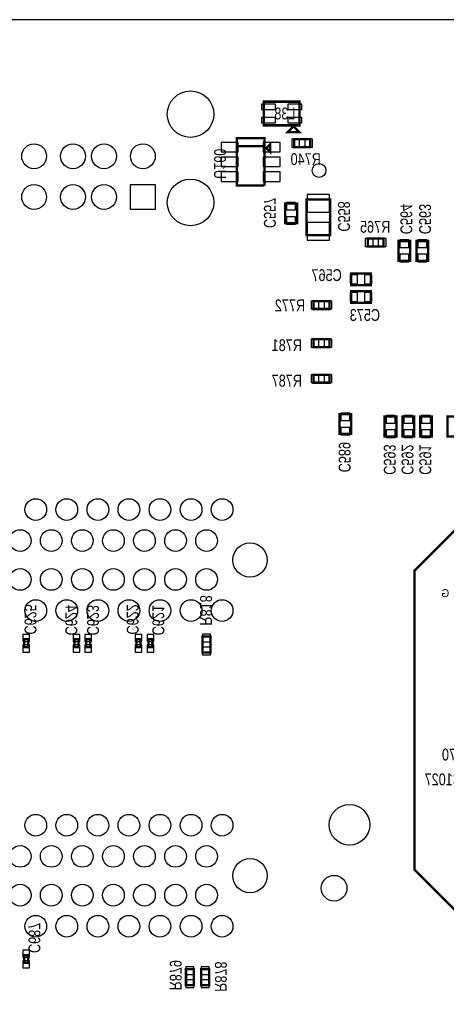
# Model space of a CAD drawing. Extents: x -197 to 9597, y -1478 to 7505.
# Tile 20 of 34: x 1377 to 2459, y 5005 to 7500. Entities that reach past the tile are written whole.
import ezdxf
from ezdxf.enums import TextEntityAlignment as Align

# ---------------------------------------------------------------- set-up
doc = ezdxf.new("R2010")
doc.units = 0
for name, color, linetype in [('BG_BASY', 231, 'CONTINUOUS'), ('BG_OUTLINE', 95, 'CONTINUOUS'), ('PG_ASSEMBLY_BOTTOM', 52, 'CONTINUOUS'), ('PIN_BOTTOM', 1, 'CONTINUOUS'), ('RD_ASSEMBLY_BOTTOM', 52, 'CONTINUOUS')]:
    doc.layers.add(name, color=color, linetype=linetype)

msp = doc.modelspace()

# ---------------------------------------------------------------- linework, layer by layer
at = {"layer": 'BG_OUTLINE'}
msp.add_lwpolyline([(9400, 7500), (725.901, 7500), (706.22, 7480.315), (706.216, 7480.315), (706.216, 7437.008, -0.988005), (670.791, 7436.583), (670.791, 7480.311), (651.102, 7500), (538.897, 7500), (519.212, 7480.315), (519.212, 7437.008, -1.029501), (483.807, 7438.04), (483.807, 7480.288), (464.094, 7500), (0, 7500), (0, 0), (7079.094, 0)], format="xyb", dxfattribs=at)
at = {"layer": 'PG_ASSEMBLY_BOTTOM', "const_width": 6}
for points in [[(2086.488, 7232.292), (1996.488, 7232.292), (1996.488, 7292.292), (2086.488, 7292.292), (2086.488, 7232.292)], [(2086.488, 7214.792), (2056.488, 7214.792), (2071.488, 7229.792), (2086.488, 7214.792)], [(1927.728, 7179.662), (1997.728, 7179.662), (1997.728, 7199.662), (1927.728, 7199.662), (1927.728, 7079.662), (1997.728, 7079.662)], [(2002.728, 7174.662), (2012.728, 7184.662), (2012.728, 7164.662), (2002.728, 7174.662)], [(2073.488, 7197.292), (2113.488, 7197.292), (2113.488, 7177.292), (2073.488, 7177.292), (2073.488, 7197.292)], [(1997.728, 7079.662), (1997.728, 7179.662), (1927.728, 7179.662)], [(2050.488, 6984.292), (2050.488, 7034.292), (2080.488, 7034.292), (2080.488, 6984.292), (2050.488, 6984.292)], [(2104.488, 6954.292), (2104.488, 7044.292), (2164.488, 7044.292), (2164.488, 6954.292), (2104.488, 6954.292)], [(2299.598, 6925.221), (2259.598, 6925.221), (2259.598, 6945.221), (2299.598, 6945.221), (2299.598, 6925.221)], [(2367.488, 6939.221), (2367.488, 6889.221), (2337.488, 6889.221), (2337.488, 6939.221), (2367.488, 6939.221)], [(2412.949, 6939.221), (2412.949, 6889.221), (2382.949, 6889.221), (2382.949, 6939.221), (2412.949, 6939.221)], [(2217.488, 6857.221), (2267.488, 6857.221), (2267.488, 6827.221), (2217.488, 6827.221), (2217.488, 6857.221)], [(2217.488, 6812.221), (2267.488, 6812.221), (2267.488, 6782.221), (2217.488, 6782.221), (2217.488, 6812.221)], [(2122.488, 6786.941), (2162.488, 6786.941), (2162.488, 6766.941), (2122.488, 6766.941), (2122.488, 6786.941)], [(3619.48, 6739.016), (2656.48, 6739.016), (2580.48, 6663.016), (2580.48, 6539.016), (2648.48, 6471.016), (2648.48, 6374.016), (2378.48, 6104.016), (2378.48, 5346.016), (2599.48, 5125.016), (2805.48, 5125.016), (3028.48, 5348.016), (3730.48, 5348.016), (3923.48, 5541.016), (3923.48, 6023.016), (3773.48, 6173.016), (3773.48, 6610.016), (3680.48, 6703.016), (3655.48, 6703.016), (3619.48, 6739.016)], [(2162.488, 6670.288), (2122.488, 6670.288), (2122.488, 6690.288), (2162.488, 6690.288), (2162.488, 6670.288)], [(2162.488, 6580.292), (2122.488, 6580.292), (2122.488, 6600.292), (2162.488, 6600.292), (2162.488, 6580.292)], [(2188.059, 6450.402), (2188.059, 6500.402), (2218.059, 6500.402), (2218.059, 6450.402), (2188.059, 6450.402)], [(2302.488, 6444.221), (2302.488, 6494.221), (2332.488, 6494.221), (2332.488, 6444.221), (2302.488, 6444.221)], [(2347.488, 6444.221), (2347.488, 6494.221), (2377.488, 6494.221), (2377.488, 6444.221), (2347.488, 6444.221)], [(2392.488, 6444.221), (2392.488, 6494.221), (2422.488, 6494.221), (2422.488, 6444.221), (2392.488, 6444.221)], [(2461.689, 6444.221), (2461.689, 6494.221), (2491.689, 6494.221), (2491.689, 6444.221), (2461.689, 6444.221)], [(1861.169, 5936.815), (1861.169, 5896.815), (1841.169, 5896.815), (1841.169, 5936.815), (1861.169, 5936.815)], [(1388.728, 5909.965), (1388.728, 5929.965), (1398.728, 5929.965), (1398.728, 5909.965), (1388.728, 5909.965)], [(1516.208, 5909.965), (1516.208, 5929.965), (1526.208, 5929.965), (1526.208, 5909.965), (1516.208, 5909.965)], [(1546.208, 5909.965), (1546.208, 5929.965), (1556.208, 5929.965), (1556.208, 5909.965), (1546.208, 5909.965)], [(1673.689, 5909.965), (1673.689, 5929.965), (1683.689, 5929.965), (1683.689, 5909.965), (1673.689, 5909.965)], [(1703.689, 5909.965), (1703.689, 5929.965), (1713.689, 5929.965), (1713.689, 5909.965), (1703.689, 5909.965)], [(1388.728, 5109.965), (1388.728, 5129.965), (1398.728, 5129.965), (1398.728, 5109.965), (1388.728, 5109.965)], [(1798.988, 5053.792), (1798.988, 5093.792), (1818.988, 5093.792), (1818.988, 5053.792), (1798.988, 5053.792)], [(1857.598, 5093.91), (1857.598, 5053.91), (1837.598, 5053.91), (1837.598, 5093.91), (1857.598, 5093.91)]]:
    msp.add_lwpolyline(points, dxfattribs=at)
at = {"layer": 'PIN_BOTTOM'}
for points in [[(2025.523, 7272.024), (2025.523, 7286.024), (1990.523, 7286.024), (1990.523, 7272.024)], [(2092.453, 7272.024), (2092.453, 7286.024), (2057.453, 7286.024), (2057.453, 7272.024)], [(2025.523, 7238.56), (2025.523, 7252.56), (1990.523, 7252.56), (1990.523, 7238.56)], [(2092.453, 7238.56), (2092.453, 7252.56), (2057.453, 7252.56), (2057.453, 7238.56)], [(1931.078, 7165.064), (1931.078, 7189.064), (1888.078, 7189.064), (1888.078, 7165.064)], [(2037.378, 7165.064), (2037.378, 7189.064), (1994.378, 7189.064), (1994.378, 7165.064)], [(2066.953, 7197.292), (2066.953, 7177.292), (2086.953, 7177.292), (2086.953, 7197.292)], [(2100.023, 7197.292), (2100.023, 7177.292), (2120.023, 7177.292), (2120.023, 7197.292)], [(1931.078, 7127.662), (1931.078, 7151.662), (1888.078, 7151.662), (1888.078, 7127.662)], [(2037.378, 7127.662), (2037.378, 7151.662), (1994.378, 7151.662), (1994.378, 7127.662)], [(1931.078, 7090.26), (1931.078, 7114.26), (1888.078, 7114.26), (1888.078, 7090.26)], [(2037.378, 7090.26), (2037.378, 7114.26), (1994.378, 7114.26), (1994.378, 7090.26)], [(1721.169, 7082.311), (1721.169, 7019.311), (1658.169, 7019.311), (1658.169, 7082.311)], [(2053.988, 7017.902), (2076.988, 7017.902), (2076.988, 7036.902), (2053.988, 7036.902)], [(2105.988, 7012.225), (2162.988, 7012.225), (2162.988, 7057.225), (2105.988, 7057.225)], [(2053.988, 6981.682), (2076.988, 6981.682), (2076.988, 7000.682), (2053.988, 7000.682)], [(2105.988, 6941.359), (2162.988, 6941.359), (2162.988, 6986.359), (2105.988, 6986.359)], [(2273.063, 6925.221), (2273.063, 6945.221), (2253.063, 6945.221), (2253.063, 6925.221)], [(2306.133, 6925.221), (2306.133, 6945.221), (2286.133, 6945.221), (2286.133, 6925.221)], [(2363.988, 6941.831), (2340.988, 6941.831), (2340.988, 6922.831), (2363.988, 6922.831)], [(2409.449, 6941.831), (2386.449, 6941.831), (2386.449, 6922.831), (2409.449, 6922.831)], [(2363.988, 6905.611), (2340.988, 6905.611), (2340.988, 6886.611), (2363.988, 6886.611)], [(2409.449, 6905.611), (2386.449, 6905.611), (2386.449, 6886.611), (2409.449, 6886.611)], [(2214.878, 6853.721), (2214.878, 6830.721), (2233.878, 6830.721), (2233.878, 6853.721)], [(2251.098, 6853.721), (2251.098, 6830.721), (2270.098, 6830.721), (2270.098, 6853.721)], [(2115.953, 6786.941), (2115.953, 6766.941), (2135.953, 6766.941), (2135.953, 6786.941)], [(2149.023, 6786.941), (2149.023, 6766.941), (2169.023, 6766.941), (2169.023, 6786.941)], [(2214.878, 6808.721), (2214.878, 6785.721), (2233.878, 6785.721), (2233.878, 6808.721)], [(2251.098, 6808.721), (2251.098, 6785.721), (2270.098, 6785.721), (2270.098, 6808.721)], [(2135.953, 6670.288), (2135.953, 6690.288), (2115.953, 6690.288), (2115.953, 6670.288)], [(2169.023, 6670.288), (2169.023, 6690.288), (2149.023, 6690.288), (2149.023, 6670.288)], [(2135.953, 6580.292), (2135.953, 6600.292), (2115.953, 6600.292), (2115.953, 6580.292)], [(2169.023, 6580.292), (2169.023, 6600.292), (2149.023, 6600.292), (2149.023, 6580.292)], [(2191.559, 6484.012), (2214.559, 6484.012), (2214.559, 6503.012), (2191.559, 6503.012)], [(2305.988, 6477.831), (2328.988, 6477.831), (2328.988, 6496.831), (2305.988, 6496.831)], [(2350.988, 6477.831), (2373.988, 6477.831), (2373.988, 6496.831), (2350.988, 6496.831)], [(2395.988, 6477.831), (2418.988, 6477.831), (2418.988, 6496.831), (2395.988, 6496.831)], [(2191.559, 6447.792), (2214.559, 6447.792), (2214.559, 6466.792), (2191.559, 6466.792)], [(2305.988, 6441.611), (2328.988, 6441.611), (2328.988, 6460.611), (2305.988, 6460.611)], [(2350.988, 6441.611), (2373.988, 6441.611), (2373.988, 6460.611), (2350.988, 6460.611)], [(2395.988, 6441.611), (2418.988, 6441.611), (2418.988, 6460.611), (2395.988, 6460.611)], [(1385.228, 5924.351), (1402.228, 5924.351), (1402.228, 5942.351), (1385.228, 5942.351)], [(1512.708, 5924.351), (1529.708, 5924.351), (1529.708, 5942.351), (1512.708, 5942.351)], [(1542.708, 5924.351), (1559.708, 5924.351), (1559.708, 5942.351), (1542.708, 5942.351)], [(1670.189, 5924.351), (1687.189, 5924.351), (1687.189, 5942.351), (1670.189, 5942.351)], [(1700.189, 5924.351), (1717.189, 5924.351), (1717.189, 5942.351), (1700.189, 5942.351)], [(1861.169, 5943.35), (1841.169, 5943.35), (1841.169, 5923.35), (1861.169, 5923.35)], [(1385.228, 5897.579), (1402.228, 5897.579), (1402.228, 5915.579), (1385.228, 5915.579)], [(1512.708, 5897.579), (1529.708, 5897.579), (1529.708, 5915.579), (1512.708, 5915.579)], [(1542.708, 5897.579), (1559.708, 5897.579), (1559.708, 5915.579), (1542.708, 5915.579)], [(1670.189, 5897.579), (1687.189, 5897.579), (1687.189, 5915.579), (1670.189, 5915.579)], [(1700.189, 5897.579), (1717.189, 5897.579), (1717.189, 5915.579), (1700.189, 5915.579)], [(1861.169, 5910.28), (1841.169, 5910.28), (1841.169, 5890.28), (1861.169, 5890.28)], [(1385.228, 5124.351), (1402.228, 5124.351), (1402.228, 5142.351), (1385.228, 5142.351)], [(1385.228, 5097.579), (1402.228, 5097.579), (1402.228, 5115.579), (1385.228, 5115.579)], [(1798.988, 5080.327), (1818.988, 5080.327), (1818.988, 5100.327), (1798.988, 5100.327)], [(1857.598, 5100.445), (1837.598, 5100.445), (1837.598, 5080.445), (1857.598, 5080.445)], [(1798.988, 5047.257), (1818.988, 5047.257), (1818.988, 5067.257), (1798.988, 5067.257)], [(1857.598, 5067.375), (1837.598, 5067.375), (1837.598, 5047.375), (1857.598, 5047.375)]]:
    msp.add_lwpolyline(points, close=True, dxfattribs=at)
for centre, radius in [((1810.535, 7260.654), 59), ((1414.078, 7153.961), 31.5), ((1512.504, 7153.961), 31.5), ((1591.244, 7153.961), 31.5), ((1689.669, 7153.961), 31.5), ((2136.236, 7117.902), 17.5), ((1810.535, 7037.031), 59), ((1414.078, 7050.811), 31.5), ((1512.504, 7050.811), 31.5), ((1591.244, 7050.811), 31.5), ((1418.098, 6258.74), 27.5), ((1496.838, 6258.74), 27.5), ((1575.578, 6258.74), 27.5), ((1654.314, 6258.74), 27.5), ((1733.054, 6258.74), 27.5), ((1811.795, 6258.74), 27.5), ((1890.535, 6258.74), 27.5), ((1378.728, 6180), 27.5), ((1457.468, 6180), 27.5), ((1536.208, 6180), 27.5), ((1614.944, 6180), 27.5), ((1693.684, 6180), 27.5), ((1772.424, 6180), 27.5), ((1851.165, 6180), 27.5), ((1961.401, 6130.787), 43.5), ((1378.728, 6081.575), 27.5), ((1457.468, 6081.575), 27.5), ((1536.208, 6081.575), 27.5), ((1614.944, 6081.575), 27.5), ((1693.684, 6081.575), 27.5), ((1772.424, 6081.575), 27.5), ((1851.165, 6081.575), 27.5), ((1418.098, 6002.835), 27.5), ((1496.838, 6002.835), 27.5), ((1575.578, 6002.835), 27.5), ((1654.314, 6002.835), 27.5), ((1733.054, 6002.835), 27.5), ((1811.795, 6002.835), 27.5), ((1890.535, 6002.835), 27.5), ((2213.409, 5460), 51.5), ((1418.098, 5458.74), 27.5), ((1496.838, 5458.74), 27.5), ((1575.578, 5458.74), 27.5), ((1654.314, 5458.74), 27.5), ((1733.054, 5458.74), 27.5), ((1811.795, 5458.74), 27.5), ((1890.535, 5458.74), 27.5), ((1378.728, 5380), 27.5), ((1457.468, 5380), 27.5), ((1536.208, 5380), 27.5), ((1614.944, 5380), 27.5), ((1693.684, 5380), 27.5), ((1772.424, 5380), 27.5), ((1851.165, 5380), 27.5), ((1961.401, 5330.787), 43.5), ((2174.488, 5299.292), 32.5), ((1378.728, 5281.575), 27.5), ((1457.468, 5281.575), 27.5), ((1536.208, 5281.575), 27.5), ((1614.944, 5281.575), 27.5), ((1693.684, 5281.575), 27.5), ((1772.424, 5281.575), 27.5), ((1851.165, 5281.575), 27.5), ((1418.098, 5202.835), 27.5), ((1496.838, 5202.835), 27.5), ((1575.578, 5202.835), 27.5), ((1654.314, 5202.835), 27.5), ((1733.054, 5202.835), 27.5), ((1811.795, 5202.835), 27.5), ((1890.535, 5202.835), 27.5)]:
    msp.add_circle(centre, radius, dxfattribs=at)

# ---------------------------------------------------------------- texts
at = {"layer": 'BG_BASY', "text_generation_flag": 2, "width": 0.95}
msp.add_text('G', height=20, dxfattribs=at).set_placement((2465.98, 6037.016))
at = {"layer": 'RD_ASSEMBLY_BOTTOM', "text_generation_flag": 2, "width": 0.8}
for s, p in [('L38', (2076.488, 7247.292)), ('C970', (2524.48, 5623.016)), ('C1027', (2498.48, 5560.016))]:
    msp.add_text(s, height=30, dxfattribs=at).set_placement(p)
for s, p in [('U160', (1870.149, 7134.76)), ('C557', (1996.488, 7010.292)), ('C564', (2342.488, 6994.78)), ('C563', (2390.027, 6994.78)), ('C589', (2186.059, 6391.402)), ('C593', (2300.488, 6385.221)), ('C592', (2345.488, 6385.221)), ('C591', (2390.488, 6385.221)), ('R818', (1834.807, 6003.185)), ('R879', (1757.988, 5078.792)), ('R878', (1872.378, 5075.091))]:
    msp.add_text(s, height=30, rotation=270, dxfattribs=at).set_placement(p, align=Align.CENTER)
for s, p in [('R740', (2102.488, 7131.709)), ('R765', (2278.598, 6960.221)), ('C567', (2155.488, 6837.78)), ('R772', (2062.488, 6761.059)), ('C573', (2252.488, 6736.78)), ('R781', (2054.488, 6660.288)), ('R787', (2054.488, 6570.292))]:
    msp.add_text(s, height=30, dxfattribs=at).set_placement(p, align=Align.CENTER)
for s, p in [('C558', (2184.488, 6963)), ('C625', (1389.728, 5941.965)), ('C624', (1493.208, 5939.965)), ('C623', (1548.208, 5939.965)), ('C622', (1648.689, 5941.965)), ('C621', (1713.689, 5939.965)), ('C687', (1399.728, 5134.965))]:
    msp.add_text(s, height=30, rotation=270, dxfattribs=at).set_placement(p)

doc.saveas('drawing.dxf')
